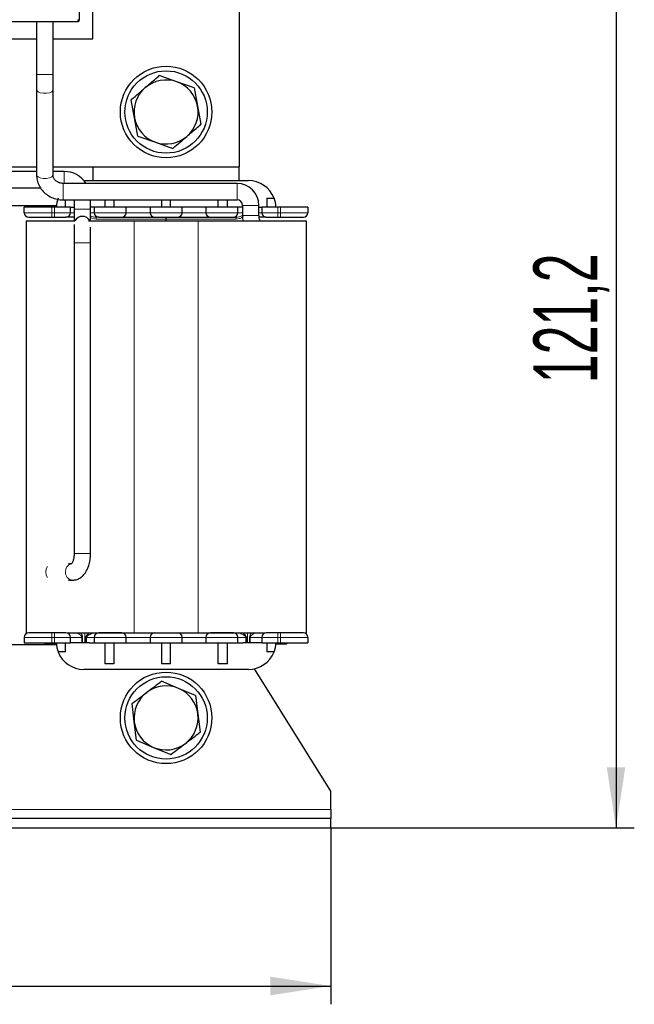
# Model space of a CAD drawing. Header units: millimetres. Extents: x 5 to 418, y 2 to 292.
# Tile 11 of 36: x 117 to 150, y 159 to 212. Entities that reach past the tile are written whole.
import ezdxf

# ---------------------------------------------------------------- set-up
doc = ezdxf.new("R2010")
doc.units = ezdxf.units.MM
doc.layers.add('SLD-0', color=7, linetype='Continuous')
doc.styles.add('SLDTEXTSTYLE0', font='TXT', dxfattribs={"width": 0.605})
doc.dimstyles.new('SLDDIMSTYLE0', dxfattribs={"dimtxt": 3.5, "dimasz": 3.302, "dimexe": 0, "dimexo": 0.0625, "dimgap": 0.875, "dimtad": 1, "dimlfac": 2, "dimrnd": 1e-09, "dimzin": 12, "dimdsep": 46, "dimtxsty": 'SLDTEXTSTYLE0', "dimsah": 1, "dimcen": 0.09, "dimadec": 0, "dimazin": 3, "dimtfac": 1, "dimtofl": 0, "dimtmove": 0, "dimatfit": 3, "dimfxl": 1, "dimfrac": 2, "dimtolj": 1, "dimtzin": 12, "dimarcsym": 0})

# ---------------------------------------------------------------- blocks, each defined once
blk = doc.blocks.new('_D')
at = {"layer": 'SLD-0'}
for p, q in [((83.886, 168.197), (83.886, 158.55)), ((133.886, 168.197), (133.886, 158.55)), ((83.886, 159.55), (133.886, 159.55))]:
    blk.add_line(p, q, dxfattribs=at)
for points in [[(83.886, 159.55), (87.188, 159.042), (87.188, 160.058)], [(133.886, 159.55), (130.584, 160.058), (130.584, 159.042)]]:
    blk.add_solid(points, dxfattribs=at)
at = {"layer": 'SLD-0', "insert": (104.875, 164.062), "char_height": 3.5, "attachment_point": 1, "style": 'SLDTEXTSTYLE0'}
blk.add_mtext('100', dxfattribs=at)
blk = doc.blocks.new('_D_1')
at = {"layer": 'SLD-0'}
for p, q in [((119.636, 228.797), (150.471, 228.797)), ((149.471, 228.797), (149.471, 168.197)), ((133.886, 168.197), (150.471, 168.197))]:
    blk.add_line(p, q, dxfattribs=at)
for points in [[(149.471, 228.797), (148.963, 225.495), (149.979, 225.495)], [(149.471, 168.197), (149.979, 171.499), (148.963, 171.499)]]:
    blk.add_solid(points, dxfattribs=at)
at = {"layer": 'SLD-0', "insert": (144.959, 192.481), "char_height": 3.5, "attachment_point": 1, "rotation": 90, "style": 'SLDTEXTSTYLE0'}
blk.add_mtext('121,2', dxfattribs=at)

msp = doc.modelspace()

# ---------------------------------------------------------------- linework, layer by layer
at = {"color": 7, "linetype": 'Continuous', "lineweight": 25}
for p, q in [((128.8858, 223.797), (128.8858, 204.297)), ((120.1358, 223.583), (120.1358, 212.3401)), ((120.8858, 211.297), (120.8858, 215.297)), ((108.9608, 212.2401), (120.0608, 212.2401)), ((117.8108, 212.2401), (117.8108, 209.347)), ((118.7108, 209.347), (118.7108, 212.2401)), ((114.9608, 211.297), (117.8108, 211.297)), ((118.7108, 211.297), (120.8858, 211.297)), ((117.8108, 209.347), (117.8108, 208.5092)), ((118.7108, 208.5092), (118.7108, 209.347)), ((125.4689, 208.947), (124.5163, 209.2837)), ((126.4215, 208.6104), (125.4689, 208.947)), ((117.8108, 208.5092), (117.8108, 203.8551)), ((118.7108, 203.8551), (118.7108, 208.5092)), ((126.4215, 208.6104), (126.6063, 207.617)), ((123.1653, 206.977), (122.9806, 207.9704)), ((126.6063, 207.617), (126.791, 206.6237)), ((123.3501, 205.9837), (123.1653, 206.977)), ((123.3501, 205.9837), (124.3027, 205.647)), ((124.3027, 205.647), (125.2553, 205.3104)), ((114.9608, 204.297), (117.8108, 204.297)), ((117.8108, 204.047), (114.9608, 204.047)), ((118.7108, 204.297), (128.8858, 204.297)), ((119.3108, 204.047), (118.7108, 204.047)), ((120.8858, 204.297), (120.8858, 203.547)), ((128.8858, 203.547), (128.8858, 204.297)), ((128.7608, 203.397), (119.2608, 203.397)), ((120.4062, 203.547), (129.3866, 203.547)), ((114.7518, 203.147), (118.0311, 203.147)), ((119.2608, 202.497), (128.7608, 202.497)), ((119.3858, 202.097), (119.3858, 202.497)), ((119.8608, 202.497), (119.8608, 201.997)), ((120.7608, 201.997), (120.7608, 202.497)), ((121.5358, 202.497), (121.5358, 202.097)), ((122.0358, 202.497), (122.0358, 202.097)), ((124.6358, 202.497), (124.6358, 202.097)), ((125.1358, 202.097), (125.1358, 202.497)), ((127.7358, 202.097), (127.7358, 202.497)), ((128.2358, 202.097), (128.2358, 202.497)), ((130.3858, 202.5932), (130.3858, 202.097)), ((130.3858, 202.5932), (130.7837, 202.5932)), ((114.8791, 202.197), (118.8925, 202.197)), ((117.1358, 201.797), (117.1358, 202.097)), ((118.6358, 202.097), (117.1358, 202.097)), ((118.7858, 202.097), (118.6358, 202.097)), ((119.6608, 202.097), (118.7858, 202.097)), ((119.6608, 201.797), (119.6608, 202.097)), ((119.6608, 202.097), (119.8608, 202.097)), ((119.8608, 201.997), (119.8608, 201.347)), ((120.9608, 202.097), (120.7608, 202.097)), ((120.7608, 201.347), (120.7608, 201.997)), ((120.9608, 202.097), (120.9608, 201.797)), ((122.7108, 202.097), (120.9608, 202.097)), ((122.7108, 201.797), (122.7108, 202.097)), ((124.0108, 202.097), (122.7108, 202.097)), ((124.0108, 202.097), (124.0108, 201.797)), ((125.7608, 202.097), (124.0108, 202.097)), ((125.7608, 201.797), (125.7608, 202.097)), ((127.0608, 202.097), (125.7608, 202.097)), ((127.0608, 202.097), (127.0608, 201.797)), ((128.8108, 202.097), (127.0608, 202.097)), ((128.8108, 201.797), (128.8108, 202.097)), ((129.0608, 202.097), (128.8108, 202.097)), ((129.0608, 202.197), (129.0608, 201.647)), ((129.9608, 201.647), (129.9608, 202.197)), ((129.9608, 202.097), (130.1108, 202.097)), ((130.1108, 202.097), (130.1108, 201.797)), ((130.9858, 202.097), (130.1108, 202.097)), ((131.1358, 202.097), (130.9858, 202.097)), ((132.6358, 202.097), (131.1358, 202.097)), ((132.6358, 202.097), (132.6358, 201.797)), ((117.2358, 201.347), (117.2358, 178.847)), ((117.2358, 201.347), (119.9077, 201.347)), ((118.6358, 201.547), (118.7858, 201.547)), ((120.6536, 201.347), (123.1358, 201.347)), ((123.1358, 201.347), (126.6358, 201.347)), ((124.8858, 201.447), (124.8858, 201.547)), ((124.8858, 201.347), (124.8858, 201.447)), ((126.6358, 201.347), (132.5358, 201.347)), ((130.9858, 201.547), (131.1358, 201.547)), ((132.5358, 201.347), (132.5358, 178.847)), ((119.8608, 201.147), (119.8608, 200.147)), ((120.7608, 200.147), (120.7608, 200.9976)), ((119.8608, 200.147), (119.8608, 183.172)), ((120.7608, 183.172), (120.7608, 200.147)), ((119.7189, 182.622), (119.5464, 182.622)), ((119.5464, 181.722), (119.7711, 181.722)), ((117.1358, 178.597), (117.1358, 178.297)), ((117.2358, 178.847), (117.2613, 178.847)), ((118.7858, 178.847), (118.6358, 178.847)), ((119.4754, 178.847), (123.1358, 178.847)), ((119.6608, 178.297), (119.6608, 178.597)), ((120.9608, 178.597), (120.9608, 178.297)), ((122.7108, 178.297), (122.7108, 178.597)), ((123.1358, 178.847), (126.6358, 178.847)), ((124.0108, 178.597), (124.0108, 178.297)), ((125.7608, 178.297), (125.7608, 178.597)), ((126.6358, 178.847), (130.2926, 178.847)), ((127.0608, 178.597), (127.0608, 178.297)), ((128.8108, 178.297), (128.8108, 178.597)), ((130.1108, 178.597), (130.1108, 178.297)), ((131.1358, 178.847), (130.9858, 178.847)), ((132.4762, 178.847), (132.5358, 178.847)), ((132.6358, 178.597), (132.6358, 178.297)), ((118.8925, 178.197), (114.8791, 178.197)), ((117.1358, 178.297), (118.6358, 178.297)), ((118.2639, 178.297), (118.2639, 178.247)), ((118.2673, 178.247), (118.2639, 178.247)), ((118.2858, 178.247), (118.2858, 178.297)), ((118.2858, 178.247), (118.3045, 178.247)), ((118.3045, 178.247), (118.3045, 178.297)), ((118.3045, 178.247), (118.3608, 178.247)), ((118.3608, 178.247), (118.3608, 178.297)), ((118.3608, 178.247), (118.4733, 178.247)), ((118.4733, 178.247), (118.4733, 178.297)), ((118.4733, 178.247), (118.6045, 178.247)), ((118.6045, 178.247), (118.6045, 178.297)), ((118.6045, 178.247), (118.7358, 178.247)), ((118.6358, 178.297), (118.7858, 178.297)), ((118.7358, 178.297), (118.7358, 178.247)), ((118.7358, 178.247), (118.867, 178.247)), ((118.7858, 178.297), (119.6608, 178.297)), ((118.867, 178.247), (118.867, 178.297)), ((118.867, 178.247), (118.8883, 178.247)), ((119.3858, 177.8009), (119.3858, 178.297)), ((119.9276, 178.297), (119.6608, 178.297)), ((120.694, 178.297), (119.9276, 178.297)), ((120.694, 178.297), (120.9608, 178.297)), ((120.9608, 178.297), (122.7108, 178.297)), ((121.5358, 178.297), (121.5358, 177.1547)), ((122.0358, 178.297), (122.0358, 177.1547)), ((122.7108, 178.297), (124.0108, 178.297)), ((124.0108, 178.297), (125.7608, 178.297)), ((124.6358, 178.297), (124.6358, 177.1547)), ((125.1358, 177.1547), (125.1358, 178.297)), ((125.7608, 178.297), (127.0608, 178.297)), ((127.0608, 178.297), (128.8108, 178.297)), ((127.7358, 177.1547), (127.7358, 178.297)), ((128.2358, 177.1547), (128.2358, 178.297)), ((128.8108, 178.297), (129.0776, 178.297)), ((129.844, 178.297), (129.0776, 178.297)), ((130.1108, 178.297), (129.844, 178.297)), ((130.1108, 178.297), (130.9858, 178.297)), ((130.3858, 178.297), (130.3858, 177.8009)), ((130.8833, 178.247), (131.4858, 178.247)), ((130.9858, 178.297), (131.1358, 178.297)), ((131.1358, 178.297), (132.6358, 178.297)), ((131.4858, 178.247), (131.4858, 178.297)), ((119.3858, 177.8009), (118.9879, 177.8009)), ((130.7837, 177.8009), (130.3858, 177.8009)), ((122.0358, 177.1547), (121.5358, 177.1547)), ((125.1358, 177.1547), (124.6358, 177.1547)), ((128.2358, 177.1547), (127.7358, 177.1547)), ((129.3866, 176.847), (120.385, 176.847)), ((133.8858, 170.197), (129.7078, 176.8818)), ((125.5649, 175.8099), (124.6337, 176.202)), ((126.4961, 175.4178), (125.5649, 175.8099)), ((126.4961, 175.4178), (126.6221, 174.4153)), ((123.1495, 173.9787), (123.0234, 174.9812)), ((126.6221, 174.4153), (126.7482, 173.4129)), ((123.2755, 172.9762), (123.1495, 173.9787)), ((123.2755, 172.9762), (124.2067, 172.5842)), ((124.2067, 172.5842), (125.1379, 172.1921)), ((133.8858, 169.197), (133.8858, 170.197)), ((133.8858, 169.197), (133.8858, 168.697)), ((133.8858, 168.697), (83.8858, 168.697)), ((133.8858, 168.197), (133.8858, 168.697)), ((83.8858, 168.197), (133.8858, 168.197))]:
    msp.add_line(p, q, dxfattribs=at)
at = {"color": 7, "linetype": 'Continuous', "lineweight": 18}
for p, q in [((120.0608, 212.3401), (120.0608, 212.2401)), ((120.1358, 212.3401), (120.0608, 212.3401)), ((117.8108, 209.347), (118.7108, 209.347)), ((119.3108, 203.397), (119.3108, 204.047)), ((119.2608, 202.497), (119.2608, 203.397)), ((128.7608, 202.497), (128.7608, 203.397)), ((117.1358, 201.797), (118.6358, 201.797)), ((118.6358, 201.797), (118.6358, 202.097)), ((118.6358, 201.547), (118.6358, 201.797)), ((118.6358, 201.797), (118.7858, 201.797)), ((118.7858, 201.797), (118.7858, 202.097)), ((118.7858, 201.547), (118.7858, 201.797)), ((118.7858, 201.797), (119.6608, 201.797)), ((119.8608, 201.797), (119.6608, 201.797)), ((119.8608, 201.997), (119.932, 201.997)), ((119.932, 201.997), (120.7608, 201.997)), ((120.9608, 201.797), (120.7608, 201.797)), ((120.9608, 201.797), (122.7108, 201.797)), ((124.0108, 201.797), (122.7108, 201.797)), ((124.0108, 201.797), (125.7608, 201.797)), ((127.0608, 201.797), (125.7608, 201.797)), ((127.0608, 201.797), (128.8108, 201.797)), ((129.0608, 201.797), (128.8108, 201.797)), ((129.0608, 202.197), (129.9608, 202.197)), ((130.1108, 201.797), (129.9608, 201.797)), ((130.1108, 201.797), (130.9858, 201.797)), ((130.9858, 201.797), (130.9858, 202.097)), ((130.9858, 201.547), (130.9858, 201.797)), ((130.9858, 201.797), (131.1358, 201.797)), ((131.1358, 201.797), (131.1358, 202.097)), ((131.1358, 201.547), (131.1358, 201.797)), ((131.1358, 201.797), (132.6358, 201.797)), ((121.0572, 201.447), (124.8858, 201.447)), ((123.1358, 201.347), (123.1358, 178.847)), ((124.8858, 201.447), (128.7144, 201.447)), ((126.6358, 201.347), (126.6358, 178.847)), ((129.0608, 201.647), (129.9608, 201.647)), ((119.8608, 200.147), (119.932, 200.147)), ((119.932, 200.147), (120.7608, 200.147)), ((119.8608, 183.172), (119.932, 183.172)), ((119.932, 183.172), (120.7608, 183.172)), ((118.6358, 178.597), (117.1358, 178.597)), ((118.6358, 178.847), (118.6358, 178.597)), ((118.7858, 178.597), (118.6358, 178.597)), ((118.6358, 178.597), (118.6358, 178.297)), ((118.7858, 178.847), (118.7858, 178.597)), ((119.6608, 178.597), (118.7858, 178.597)), ((118.7858, 178.597), (118.7858, 178.297)), ((119.6608, 178.597), (120.2861, 178.597)), ((120.2861, 178.597), (120.2861, 178.297)), ((120.2861, 178.597), (120.3262, 178.597)), ((120.3262, 178.597), (120.3262, 178.297)), ((120.4459, 178.297), (120.4459, 178.847)), ((120.5297, 178.597), (120.4981, 178.597)), ((120.4981, 178.597), (120.4981, 178.297)), ((120.5297, 178.597), (120.9608, 178.597)), ((120.5297, 178.597), (120.5297, 178.297)), ((122.7108, 178.597), (120.9608, 178.597)), ((122.7108, 178.597), (124.0108, 178.597)), ((125.7608, 178.597), (124.0108, 178.597)), ((125.7608, 178.597), (127.0608, 178.597)), ((128.8108, 178.597), (127.0608, 178.597)), ((128.8108, 178.597), (129.2419, 178.597)), ((129.2419, 178.597), (129.2419, 178.297)), ((129.2735, 178.597), (129.2419, 178.597)), ((129.2735, 178.297), (129.2735, 178.597)), ((129.3257, 178.847), (129.3257, 178.297)), ((129.4454, 178.297), (129.4454, 178.597)), ((129.4454, 178.597), (129.4855, 178.597)), ((129.4855, 178.597), (130.1108, 178.597)), ((129.4855, 178.597), (129.4855, 178.297)), ((130.9858, 178.597), (130.1108, 178.597)), ((130.9858, 178.847), (130.9858, 178.597)), ((131.1358, 178.597), (130.9858, 178.597)), ((130.9858, 178.597), (130.9858, 178.297)), ((131.1358, 178.847), (131.1358, 178.597)), ((132.6358, 178.597), (131.1358, 178.597)), ((131.1358, 178.597), (131.1358, 178.297)), ((115.1569, 169.197), (133.8858, 169.197))]:
    msp.add_line(p, q, dxfattribs=at)
at = {"color": 7, "linetype": 'Continuous', "lineweight": 18, "flags": 128}
for points in [[(117.8108, 208.5092), (117.82, 208.4713), (117.8881, 208.4035), (118.013, 208.3518), (118.1757, 208.3241), (118.3512, 208.3245), (118.513, 208.3531), (118.6364, 208.4054), (118.7027, 208.4735), (118.7108, 208.5092)], [(117.8108, 203.8551), (117.82, 203.8172), (117.8881, 203.7494), (118.013, 203.6977), (118.1757, 203.67), (118.3512, 203.6704), (118.513, 203.6989), (118.6364, 203.7513), (118.7027, 203.8194), (118.7108, 203.8551)], [(118.4008, 182.4702), (118.3345, 182.3442), (118.3057, 182.172)], [(118.3057, 182.172), (118.3345, 181.9998), (118.4008, 181.8739)]]:
    msp.add_lwpolyline(points, dxfattribs=at)
at = {"color": 7, "linetype": 'Continuous', "lineweight": 25}
for centre, radius in [((124.8858, 207.297), 2.5), ((124.8858, 207.297), 2.25), ((124.8858, 174.197), 2.5), ((124.8858, 174.197), 2.25)]:
    msp.add_circle(centre, radius, dxfattribs=at)
for centre, radius, start, end in [((120.0608, 212.3151), 0.075, 270, 0.00011), ((124.8858, 207.297), 1.75, 70.53613, 130.53613), ((124.8858, 207.297), 1.75, 10.53613, 70.53613), ((124.8858, 207.297), 1.75, 130.53613, 190.53613), ((124.8858, 207.297), 1.75, 310.53613, 10.53613), ((124.8858, 207.297), 1.75, 190.53613, 250.53613), ((124.8858, 207.297), 1.75, 250.53613, 310.53613), ((119.3108, 202.597), 1.45, 33.48538, 90), ((128.7608, 202.197), 1.2, 0, 90), ((129.3866, 202.047), 1.5, 21.35236, 90), ((120.385, 202.047), 1.5, 158.64764, 178.08979), ((128.7608, 202.197), 0.3, 0, 90), ((129.3866, 202.047), 1.5, 1.91021, 21.35236), ((117.3858, 201.797), 0.25, 180, 270), ((119.4108, 201.797), 0.25, 270, 0), ((121.2108, 201.797), 0.25, 180, 270), ((122.4608, 201.797), 0.25, 270, 0), ((124.2608, 201.797), 0.25, 180, 270), ((125.5108, 201.797), 0.25, 270, 0), ((127.3108, 201.797), 0.25, 180, 270), ((128.5608, 201.797), 0.25, 270, 0), ((130.3608, 201.797), 0.25, 180, 270), ((132.3858, 201.797), 0.25, 270, 0), ((120.3108, 201.147), 0.45, 26.3878, 153.6122), ((117.3858, 178.597), 0.25, 90, 180), ((119.4108, 178.597), 0.25, 0, 90), ((121.2108, 178.597), 0.25, 90, 180), ((122.4608, 178.597), 0.25, 0, 90), ((124.2608, 178.597), 0.25, 90, 180), ((125.5108, 178.597), 0.25, 0, 90), ((127.3108, 178.597), 0.25, 90, 180), ((128.5608, 178.597), 0.25, 0, 90), ((130.3608, 178.597), 0.25, 90, 180), ((132.3858, 178.597), 0.25, 0, 90), ((120.385, 178.347), 1.5, 181.91021, 201.35236), ((129.3866, 178.347), 1.5, 338.64764, 358.08979), ((120.385, 178.347), 1.5, 201.35236, 270), ((129.3866, 178.347), 1.5, 270, 338.64764), ((124.8858, 174.197), 1.75, 67.16646, 127.16646), ((124.8858, 174.197), 1.75, 127.16646, 187.16646), ((124.8858, 174.197), 1.75, 7.16646, 67.16646), ((124.8858, 174.197), 1.75, 307.16646, 7.16646), ((124.8858, 174.197), 1.75, 187.16646, 247.16646), ((124.8858, 174.197), 1.75, 247.16646, 307.16646)]:
    msp.add_arc(centre, radius, start, end, dxfattribs=at)
at = {"color": 7, "linetype": 'Continuous', "lineweight": 18}
for centre, radius, start, end in [((119.8741, 201.472), 1.1834, 358.79001, 3.6343), ((129.8975, 201.472), 1.1834, 176.3657, 181.20999), ((119.8214, 182.2009), 0.4301, 105.39928, 183.85267), ((119.797, 182.1283), 0.4071, 173.83672, 266.39773)]:
    msp.add_arc(centre, radius, start, end, dxfattribs=at)
at = {"color": 7, "linetype": 'Continuous', "lineweight": 25}
for points, knots in [([(120.1358, 212.3401), (120.1358, 212.3369), (120.1358, 212.3303), (120.1358, 212.322), (120.1358, 212.3163), (120.1358, 212.3155), (120.1358, 212.3151)], [0, 0, 0, 0, 0.2499989, 0.4999985, 0.7499989, 1, 1, 1, 1]), ([(123.7484, 208.627), (123.9427, 208.7931), (124.2003, 209.0134), (124.4539, 209.2303), (124.5163, 209.2837)], [0, 0, 0, 0, 0.754038, 1, 1, 1, 1]), ([(122.9806, 207.9704), (122.9884, 207.9771), (123.2415, 208.1935), (123.499, 208.4137), (123.7484, 208.627)], [0, 0, 0, 0, 0.0311177, 1, 1, 1, 1]), ([(126.0232, 205.967), (126.2174, 206.1332), (126.475, 206.3535), (126.7287, 206.5704), (126.791, 206.6237)], [0, 0, 0, 0, 0.754038, 1, 1, 1, 1]), ([(125.2553, 205.3104), (125.2632, 205.3171), (125.5163, 205.5335), (125.7737, 205.7537), (126.0232, 205.967)], [0, 0, 0, 0, 0.0311177, 1, 1, 1, 1]), ([(117.8108, 203.8551), (117.814, 203.7878), (117.822, 203.6169), (117.9017, 203.35), (118.0577, 203.0753), (118.2767, 202.8413), (118.5464, 202.6593), (118.8498, 202.5411), (119.0946, 202.5), (119.2307, 202.4976), (119.2608, 202.497)], [0, 0, 0, 0, 0.0935165, 0.2375839, 0.3816101, 0.5261644, 0.6717467, 0.8185298, 0.9598556, 1, 1, 1, 1]), ([(119.2608, 203.397), (119.2325, 203.3981), (119.1409, 203.4018), (118.9903, 203.4467), (118.84, 203.5477), (118.74, 203.6838), (118.712, 203.79), (118.7109, 203.8482), (118.7108, 203.8551)], [0, 0, 0, 0, 0.09231222, 0.2983264, 0.50998383, 0.72966866, 0.96797122, 1, 1, 1, 1]), ([(117.3858, 201.547), (117.4026, 201.547), (117.4285, 201.547), (117.5842, 201.547), (117.7457, 201.547), (117.9446, 201.547), (118.2359, 201.547), (118.4786, 201.547), (118.6358, 201.547)], [0, 0, 0, 0, 0.2394429, 0.36979, 0.5000001, 0.630347, 0.7605571, 1, 1, 1, 1]), ([(118.7858, 201.547), (118.8644, 201.547), (118.9858, 201.547), (119.1314, 201.547), (119.2309, 201.547), (119.3116, 201.547), (119.3894, 201.547), (119.4024, 201.547), (119.4108, 201.547)], [0, 0, 0, 0, 0.2394429, 0.3698585, 0.5000001, 0.6304155, 0.7605571, 1, 1, 1, 1]), ([(119.8608, 201.547), (119.8328, 201.547), (119.7189, 201.547), (119.5689, 201.547), (119.4348, 201.547), (119.4187, 201.547), (119.4108, 201.547)], [0, 0, 0, 0, 0.0993935, 0.4044466, 0.7094998, 1, 1, 1, 1]), ([(121.2108, 201.547), (121.2192, 201.547), (121.2322, 201.547), (121.31, 201.547), (121.3908, 201.547), (121.4902, 201.547), (121.6359, 201.547), (121.8358, 201.547), (122.0358, 201.547), (122.1814, 201.547), (122.2809, 201.547), (122.3616, 201.547), (122.4394, 201.547), (122.4524, 201.547), (122.4608, 201.547)], [0, 0, 0, 0, 0.1197215, 0.1849292, 0.2500001, 0.3152078, 0.3802785, 0.5, 0.6197215, 0.6849292, 0.7500001, 0.8152078, 0.8802785, 1, 1, 1, 1]), ([(122.4608, 201.547), (122.4729, 201.547), (122.4916, 201.547), (122.6036, 201.547), (122.72, 201.547), (122.8632, 201.547), (123.0729, 201.547), (123.3608, 201.547), (123.6488, 201.547), (123.8585, 201.547), (124.0017, 201.547), (124.118, 201.547), (124.23, 201.547), (124.2487, 201.547), (124.2608, 201.547)], [0, 0, 0, 0, 0.1197215, 0.1849083, 0.25, 0.3151868, 0.3802785, 0.5, 0.6197215, 0.6849083, 0.75, 0.8151868, 0.8802785, 1, 1, 1, 1]), ([(124.2608, 201.547), (124.2692, 201.547), (124.2822, 201.547), (124.36, 201.547), (124.4408, 201.547), (124.5402, 201.547), (124.6859, 201.547), (124.8858, 201.547), (125.0858, 201.547), (125.2314, 201.547), (125.3309, 201.547), (125.4116, 201.547), (125.4894, 201.547), (125.5024, 201.547), (125.5108, 201.547)], [0, 0, 0, 0, 0.1197215, 0.1849292, 0.2500001, 0.3152078, 0.3802785, 0.5, 0.6197215, 0.6849292, 0.7500001, 0.8152078, 0.8802785, 1, 1, 1, 1]), ([(125.5108, 201.547), (125.5229, 201.547), (125.5416, 201.547), (125.6536, 201.547), (125.77, 201.547), (125.9132, 201.547), (126.1229, 201.547), (126.4108, 201.547), (126.6988, 201.547), (126.9085, 201.547), (127.0517, 201.547), (127.168, 201.547), (127.28, 201.547), (127.2987, 201.547), (127.3108, 201.547)], [0, 0, 0, 0, 0.1197215, 0.1849083, 0.25, 0.3151868, 0.3802785, 0.5, 0.6197215, 0.6849083, 0.75, 0.8151868, 0.8802785, 1, 1, 1, 1]), ([(127.3108, 201.547), (127.3192, 201.547), (127.3322, 201.547), (127.41, 201.547), (127.4908, 201.547), (127.5902, 201.547), (127.7359, 201.547), (127.9358, 201.547), (128.1358, 201.547), (128.2814, 201.547), (128.3809, 201.547), (128.4616, 201.547), (128.5394, 201.547), (128.5524, 201.547), (128.5608, 201.547)], [0, 0, 0, 0, 0.1197215, 0.1849292, 0.2500001, 0.3152078, 0.3802785, 0.5, 0.6197215, 0.6849292, 0.7500001, 0.8152078, 0.8802785, 1, 1, 1, 1]), ([(129.0608, 201.647), (129.0614, 201.5908), (129.0625, 201.4884), (129.0844, 201.391), (129.0943, 201.347)], [0, 0, 0, 0, 0.5491631, 1, 1, 1, 1]), ([(130.0432, 201.3204), (130.0431, 201.3203), (130.0429, 201.3201), (130.0165, 201.359), (129.988, 201.4333), (129.9652, 201.5335), (129.9623, 201.6095), (129.9608, 201.647)], [0, 0, 0, 0, 0.1480281, 0.356901, 0.5609523, 0.7832217, 1, 1, 1, 1]), ([(130.3608, 201.547), (130.353, 201.547), (130.337, 201.547), (130.2017, 201.547), (130.0695, 201.547), (129.9761, 201.547), (129.9675, 201.547)], [0, 0, 0, 0, 0.31188931, 0.63940303, 0.96691674, 1, 1, 1, 1]), ([(130.3608, 201.547), (130.3692, 201.547), (130.3822, 201.547), (130.46, 201.547), (130.5408, 201.547), (130.6402, 201.547), (130.7859, 201.547), (130.9072, 201.547), (130.9858, 201.547)], [0, 0, 0, 0, 0.2394429, 0.3698585, 0.5000001, 0.6304155, 0.7605571, 1, 1, 1, 1]), ([(131.1358, 201.547), (131.293, 201.547), (131.5358, 201.547), (131.8271, 201.547), (132.026, 201.547), (132.1875, 201.547), (132.3431, 201.547), (132.369, 201.547), (132.3858, 201.547)], [0, 0, 0, 0, 0.2394429, 0.36979, 0.5000001, 0.630347, 0.7605571, 1, 1, 1, 1]), ([(119.8608, 183.172), (119.86, 183.1358), (119.8575, 183.0283), (119.829, 182.8583), (119.7766, 182.7072), (119.719, 182.617), (119.7092, 182.6095), (119.7041, 182.6056)], [0, 0, 0, 0, 0.12301001, 0.36468915, 0.60011941, 0.79433479, 1, 1, 1, 1]), ([(119.7711, 181.722), (119.8366, 181.7272), (119.9789, 181.7383), (120.1814, 181.8309), (120.3652, 181.98), (120.52, 182.1829), (120.6437, 182.4392), (120.7278, 182.7413), (120.7584, 182.9944), (120.7603, 183.1385), (120.7608, 183.172)], [0, 0, 0, 0, 0.1071633, 0.2330165, 0.3598548, 0.4956105, 0.6434717, 0.7985031, 0.9531377, 1, 1, 1, 1]), ([(118.6358, 178.847), (118.4786, 178.847), (118.2358, 178.847), (117.9445, 178.847), (117.7456, 178.847), (117.5841, 178.847), (117.4285, 178.847), (117.4026, 178.847), (117.3858, 178.847)], [0, 0, 0, 0, 0.2394429, 0.36979, 0.5000001, 0.630347, 0.7605571, 1, 1, 1, 1]), ([(119.4108, 178.847), (119.4024, 178.847), (119.3894, 178.847), (119.3116, 178.847), (119.2308, 178.847), (119.1314, 178.847), (118.9857, 178.847), (118.8644, 178.847), (118.7858, 178.847)], [0, 0, 0, 0, 0.2394429, 0.3698585, 0.5000001, 0.6304155, 0.7605571, 1, 1, 1, 1]), ([(122.4608, 178.847), (122.4524, 178.847), (122.4394, 178.847), (122.3616, 178.847), (122.2808, 178.847), (122.1814, 178.847), (122.0357, 178.847), (121.8358, 178.847), (121.6358, 178.847), (121.4901, 178.847), (121.3907, 178.847), (121.3099, 178.847), (121.2321, 178.847), (121.2192, 178.847), (121.2108, 178.847)], [0, 0, 0, 0, 0.1197215, 0.1849292, 0.2500001, 0.3152078, 0.3802785, 0.5, 0.6197215, 0.6849292, 0.7500001, 0.8152078, 0.8802785, 1, 1, 1, 1]), ([(128.5608, 178.847), (128.5524, 178.847), (128.5394, 178.847), (128.4616, 178.847), (128.3808, 178.847), (128.2814, 178.847), (128.1357, 178.847), (127.9358, 178.847), (127.7358, 178.847), (127.5901, 178.847), (127.4907, 178.847), (127.4099, 178.847), (127.3321, 178.847), (127.3192, 178.847), (127.3108, 178.847)], [0, 0, 0, 0, 0.1197215, 0.1849292, 0.2500001, 0.3152078, 0.3802785, 0.5, 0.6197215, 0.6849292, 0.7500001, 0.8152078, 0.8802785, 1, 1, 1, 1]), ([(130.9858, 178.847), (130.9072, 178.847), (130.7858, 178.847), (130.6401, 178.847), (130.5407, 178.847), (130.4599, 178.847), (130.3821, 178.847), (130.3692, 178.847), (130.3608, 178.847)], [0, 0, 0, 0, 0.2394429, 0.3698585, 0.5000001, 0.6304155, 0.7605571, 1, 1, 1, 1]), ([(132.3858, 178.847), (132.369, 178.847), (132.3431, 178.847), (132.1874, 178.847), (132.0258, 178.847), (131.827, 178.847), (131.5357, 178.847), (131.293, 178.847), (131.1358, 178.847)], [0, 0, 0, 0, 0.2394429, 0.36979, 0.5000001, 0.630347, 0.7605571, 1, 1, 1, 1]), ([(123.8286, 175.5916), (124.0322, 175.746), (124.3024, 175.9508), (124.5683, 176.1524), (124.6337, 176.202)], [0, 0, 0, 0, 0.754038, 1, 1, 1, 1]), ([(123.0234, 174.9812), (123.0317, 174.9874), (123.2971, 175.1886), (123.567, 175.3933), (123.8286, 175.5916)], [0, 0, 0, 0, 0.0311177, 1, 1, 1, 1]), ([(125.943, 172.8025), (126.1467, 172.9569), (126.4168, 173.1617), (126.6828, 173.3633), (126.7482, 173.4129)], [0, 0, 0, 0, 0.754038, 1, 1, 1, 1]), ([(125.1379, 172.1921), (125.1461, 172.1983), (125.4115, 172.3995), (125.6815, 172.6042), (125.943, 172.8025)], [0, 0, 0, 0, 0.0311177, 1, 1, 1, 1])]:
    msp.add_open_spline(points, degree=3, knots=knots, dxfattribs=at)
at = {"color": 7, "linetype": 'Continuous', "lineweight": 18}
for points, knots in [([(120.7608, 201.6192), (120.7618, 201.6186), (120.8089, 201.5907), (120.9083, 201.5615), (121.0081, 201.5517), (121.055, 201.547)], [0, 0, 0, 0, 0.0116107, 0.5356378, 1, 1, 1, 1]), ([(121.0572, 201.447), (120.9984, 201.4518), (120.8942, 201.4603), (120.8013, 201.5077), (120.7608, 201.5283)], [0, 0, 0, 0, 0.56399199, 1, 1, 1, 1]), ([(129.1021, 201.5852), (129.084, 201.5711), (129.0201, 201.5211), (128.8887, 201.4651), (128.7725, 201.453), (128.7144, 201.447)], [0, 0, 0, 0, 0.1643207, 0.5819229, 1, 1, 1, 1]), ([(128.7165, 201.547), (128.7637, 201.5511), (128.8642, 201.5597), (128.9815, 201.6037), (129.0506, 201.6376), (129.0719, 201.6481)], [0, 0, 0, 0, 0.3802425, 0.8093879, 1, 1, 1, 1]), ([(120.2861, 178.597), (120.285, 178.6056), (120.2825, 178.6246), (120.2423, 178.69), (120.1604, 178.7556), (120.08, 178.8171), (120.0366, 178.8431), (120.0248, 178.8457), (120.0189, 178.847)], [0, 0, 0, 0, 0.056325, 0.1255819, 0.5001702, 0.7492568, 0.873785, 1, 1, 1, 1]), ([(120.2176, 178.847), (120.2227, 178.8401), (120.2497, 178.8033), (120.2863, 178.738), (120.32, 178.6596), (120.3243, 178.6166), (120.3262, 178.597)], [0, 0, 0, 0, 0.1027591, 0.5503511, 0.7960785, 1, 1, 1, 1]), ([(120.721, 178.847), (120.6734, 178.8157), (120.5975, 178.7656), (120.5281, 178.6867), (120.5018, 178.6334), (120.4993, 178.6086), (120.4981, 178.597)], [0, 0, 0, 0, 0.4918912, 0.785376, 0.8999078, 1, 1, 1, 1]), ([(121.055, 178.847), (121.0078, 178.843), (120.9074, 178.8346), (120.7889, 178.7892), (120.7026, 178.7484), (120.661, 178.7254), (120.6393, 178.7124), (120.6108, 178.6949), (120.5749, 178.6705), (120.543, 178.6364), (120.5313, 178.613), (120.5302, 178.6021), (120.5297, 178.597)], [0, 0, 0, 0, 0.2345564, 0.4992791, 0.6244042, 0.7089377, 0.734517, 0.7491945, 0.8743866, 0.9470752, 0.9753407, 1, 1, 1, 1]), ([(129.2419, 178.597), (129.2414, 178.6021), (129.2403, 178.613), (129.2287, 178.6364), (129.1609, 178.7072), (129.0284, 178.7702), (128.8645, 178.8347), (128.7638, 178.8431), (128.7165, 178.847)], [0, 0, 0, 0, 0.0246767, 0.0529665, 0.1257263, 0.500176, 0.7651741, 1, 1, 1, 1]), ([(129.0505, 178.847), (129.0981, 178.8157), (129.1741, 178.7656), (129.2435, 178.6866), (129.2698, 178.6333), (129.2723, 178.6086), (129.2735, 178.597)], [0, 0, 0, 0, 0.4922719, 0.7857128, 0.9001241, 1, 1, 1, 1]), ([(129.4454, 178.597), (129.4473, 178.6165), (129.4516, 178.6596), (129.4852, 178.7379), (129.5218, 178.8032), (129.5489, 178.8401), (129.5539, 178.847)], [0, 0, 0, 0, 0.2038485, 0.4495355, 0.8970161, 1, 1, 1, 1]), ([(129.7527, 178.847), (129.7468, 178.8457), (129.735, 178.8431), (129.6918, 178.8171), (129.624, 178.7664), (129.554, 178.7067), (129.5092, 178.6576), (129.4891, 178.6246), (129.4866, 178.6056), (129.4855, 178.597)], [0, 0, 0, 0, 0.12592467, 0.25020543, 0.49905942, 0.74914841, 0.874533, 0.94371556, 1, 1, 1, 1])]:
    msp.add_open_spline(points, degree=3, knots=knots, dxfattribs=at)
at = {"color": 7, "linetype": 'Continuous', "lineweight": 25}
for points in [[(121.2108, 201.547), (121.2039, 201.547), (121.19, 201.547), (121.1, 201.547), (121.055, 201.547)], [(128.5608, 201.547), (128.5677, 201.547), (128.5816, 201.547), (128.6716, 201.547), (128.7165, 201.547)]]:
    msp.add_open_spline(points, degree=3, dxfattribs=at)

# ---------------------------------------------------------------- dimensions: what is measured, and where the dimension line sits
at = {"layer": 'SLD-0'}
dim = msp.add_linear_dim(base=(149.4711, 168.197), p1=(119.6358, 228.797), p2=(133.8858, 168.197), angle=90, dimstyle='SLDDIMSTYLE0', dxfattribs=at)
dim.commit()
dim.dimension.update_dxf_attribs({"geometry": '_D_1', "text_midpoint": (149.4711, 198.497), "dimtype": 160})
dim = msp.add_linear_dim(base=(133.8858, 159.5503), p1=(83.8858, 168.197), p2=(133.8858, 168.197), dimstyle='SLDDIMSTYLE0', dxfattribs=at)
dim.commit()
dim.dimension.update_dxf_attribs({"geometry": '_D', "text_midpoint": (108.8858, 159.5503), "dimtype": 160})

doc.saveas('drawing.dxf')
